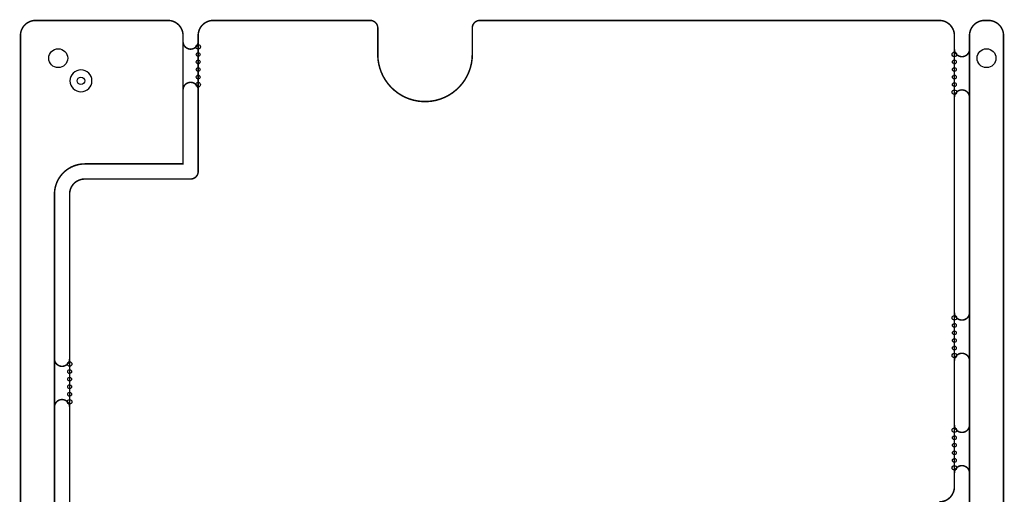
# Model space of a CAD drawing. Extents: x -7 to 124, y -15 to 152.
# Tile 11 of 11: x -7 to 124, y 89 to 152. Entities that reach past the tile are written whole.
import ezdxf

# ---------------------------------------------------------------- set-up
doc = ezdxf.new("R2010")
doc.units = 0
for name, color, linetype in [('BOARD', 6, 'CONTINUOUS'), ('PAD', 52, 'CONTINUOUS'), ('PSR', 200, 'CONTINUOUS')]:
    doc.layers.add(name, color=color, linetype=linetype)

msp = doc.modelspace()

# ---------------------------------------------------------------- linework, layer by layer
at = {"layer": 'BOARD', "const_width": 0.2}
for points in [[(-4.5, 152.0002, 0.414214), (-6.5, 150.0002)], [(2, 133.0002), (14.9999, 133.0002), (14.9999, 150.0002, 0.414214), (12.9999, 152.0002), (-4.5, 152.0002)], [(18.9999, 152.0002, 0.414214), (16.9999, 150.0002)], [(40.75, 151.0002, 0.414214), (39.75, 152.0002)], [(54.2498, 152.0002, 0.414214), (53.2498, 151.0002)], [(117, 150.0002, 0.414214), (115, 152.0002)], [(121, 152.0002, 0.414214), (119, 150.0002)], [(123.5, 150.0002, 0.414214), (121.5, 152.0002)], [(14.9999, 149.5002), (14.9999, 149.2002, 0.414214), (15.9999, 148.2002, 0.414214), (16.9999, 149.2002), (16.9999, 149.5002)], [(117, 148.5002), (117, 148.2002, 0.414214), (118, 147.2002, 0.414214), (119, 148.2002), (119, 148.5002)], [(40.75, 147.5001, 1.000003), (53.2498, 147.5001)], [(16.9999, 142.5002), (16.9999, 142.8002, 0.414214), (15.9999, 143.8002, 0.414214), (14.9999, 142.8002), (14.9999, 142.5002)], [(119, 141.5002), (119, 141.8002, 0.414214), (118, 142.8002, 0.414214), (117, 141.8002), (117, 141.5002)], [(2, 133.0002, 0.41422), (-2, 129.0002)], [(16.9999, 132.0002, -0.414214), (15.9999, 131.0002)], [(2, 131.0002, 0.414214), (0, 129.0002)], [(-4.5, 0), (-4, 0, 0.414214), (-2, 2), (-2, 129.0002)], [(117, 113.6252), (117, 113.3252, 0.414214), (118, 112.3252, 0.414214), (119, 113.3252), (119, 113.6252)], [(-2, 107.5002), (-2, 107.2002, 0.414214), (-1, 106.2002, 0.414214), (0, 107.2002), (0, 107.5002)], [(119, 106.6252), (119, 106.9252, 0.414214), (118, 107.9252, 0.414214), (117, 106.9252), (117, 106.6252)], [(0, 100.5002), (0, 100.8002, 0.414214), (-1, 101.8002, 0.414214), (-2, 100.8002), (-2, 100.5002)], [(117, 98.7503), (117, 98.4503, 0.414214), (118, 97.4503, 0.414214), (119, 98.4503), (119, 98.7503)], [(119, 91.7503), (119, 92.0503, 0.414214), (118, 93.0503, 0.414214), (117, 92.0503), (117, 91.7503)], [(115, 88.2503, 0.414214), (117, 90.2503)]]:
    msp.add_lwpolyline(points, format="xyb", dxfattribs=at)
for points in [[(39.75, 152.0002), (18.9999, 152.0002)], [(40.75, 147.5001), (40.75, 151.0002)], [(53.2498, 151.0002), (53.2498, 147.5001)], [(115, 152.0002), (54.2498, 152.0002)], [(121.5, 152.0002), (121, 152.0002)], [(-6.5, 150.0002), (-6.5, 2)], [(16.9999, 150.0002), (16.9999, 132.0002)], [(117, 90.2503), (117, 150.0002)], [(119, 150.0002), (119, 23)], [(123.5, 2), (123.5, 150.0002)], [(15.9999, 131.0002), (2, 131.0002)], [(0, 129.0002), (0, 79.0001)]]:
    msp.add_lwpolyline(points, dxfattribs=at)
at = {"layer": 'PAD'}
for centre, radius in [((16.9999, 148.5002), 0.3), ((-1.5, 147.0002), 1.25), ((16.9999, 147.5002), 0.25), ((117, 147.5002), 0.3), ((121.25, 147.0002), 1.25), ((16.9999, 146.5002), 0.25), ((117, 146.5002), 0.25), ((16.9999, 145.5002), 0.25), ((16.9999, 144.5002), 0.25), ((117, 145.5002), 0.25), ((117, 144.5002), 0.25), ((1.5, 144.0002), 0.5), ((16.9999, 143.5002), 0.3), ((117, 143.5002), 0.25), ((117, 142.5002), 0.3), ((117, 112.6252), 0.3), ((117, 111.6252), 0.25), ((117, 110.6252), 0.25), ((117, 109.6252), 0.25), ((117, 108.6252), 0.25), ((0, 106.5002), 0.3), ((117, 107.6252), 0.3), ((0, 105.5002), 0.25), ((0, 104.5002), 0.25), ((0, 103.5002), 0.25), ((0, 101.5002), 0.3), ((0, 102.5002), 0.25), ((117, 97.7503), 0.3), ((117, 96.7503), 0.25), ((117, 95.7503), 0.25), ((117, 94.7503), 0.25), ((117, 93.7503), 0.25), ((117, 92.7503), 0.3)]:
    msp.add_circle(centre, radius, dxfattribs=at)
at = {"layer": 'PSR'}
msp.add_lwpolyline([(2.95, 144.0002, 1), (0.05, 144.0002, 1)], format="xyb", close=True, dxfattribs=at)

doc.saveas('drawing.dxf')
